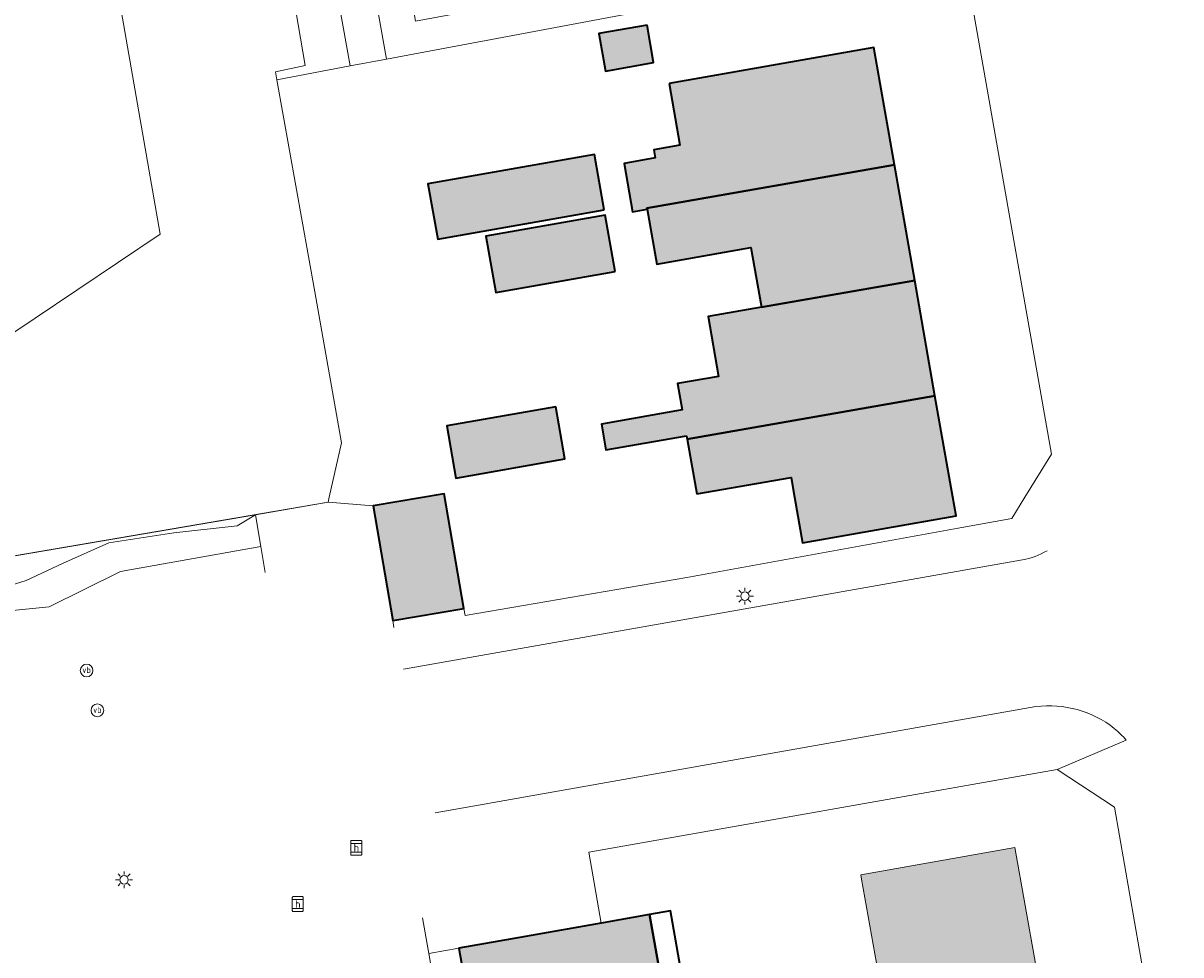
# Model space of a CAD drawing. Header units: metres. Extents: x 97476 to 98458, y 435938 to 436449.
# Tile 50 of 52: x 98365 to 98420, y 436278 to 436322. Entities that reach past the tile are written whole.
import ezdxf
from ezdxf.enums import TextEntityAlignment as Align
from ezdxf.lldxf.tags import DXFTag

# ---------------------------------------------------------------- set-up
doc = ezdxf.new("R2010")
doc.units = ezdxf.units.M
for name, color, linetype, lineweight in [('B-RO-OG-BEBOUWING-V', 254, 'Continuous', 18), ('B-WE-GK-BESCHOEIING-G', 252, 'GK-BESCHOEIING', 18), ('B-WE-IE-MEUBILAIR_WEGMEUBILAIR-S', 252, 'Continuous', 18), ('B-WE-IE-TERREINAFSCHEIDING_KUNSTMATIG_HEKWERK-G', 252, 'IE-TERREINAFSCHEIDING-KUNSTMATIG', 18), ('B-WE-IE-TERREINAFSCHEIDING_KUNSTMATIG_MUUR-G', 252, 'IE-TERREINAFSCHEIDING-KUNSTMATIG-DICHT', 18), ('B-WE-KG-GRENS_PERCEEL-G', 150, 'KG-PERCEEL', 18), ('B-WE-KL-ET_LS_OV_LICHTMAST-S', 1, 'Continuous', 18), ('B-WE-OG-BEBOUWING-GV', 4, 'Continuous', 35), ('B-WE-OG-BEBOUWING_SCHUUR-GV', 4, 'Continuous', 35), ('B-WE-OG-TERREIN_CULTUURSCHEIDING-GV', 252, 'Continuous', 18), ('B-WE-OG-TERREIN_ERF-GV', 252, 'Continuous', 18), ('B-WE-OG-WATER-GV', 252, 'Continuous', 18), ('B-WE-OG-WATER_SLOOT-GV', 252, 'Continuous', 18), ('B-WE-VH-OPENVERHARDING_TEGEL-GV', 252, 'Continuous', 18), ('B-WE-VH-VERHARDING_TEGEL-GV', 252, 'Continuous', 18), ('B-WE-VW-HALTEPAAL-S', 252, 'Continuous', 18)]:
    doc.layers.add(name, color=color, linetype=linetype, lineweight=lineweight)
doc.styles.add('NLCS-ISO', font='NLCS-ISO.ttf')
doc.styles.get("Standard").update_dxf_attribs({"font": 'arial.ttf'})
doc.linetypes.add('GK-BESCHOEIING', pattern='A,30,-5,[1,NLCS.SHX,S=1,R=0,X=0,Y=0],-5', length=40)
doc.linetypes.add('IE-TERREINAFSCHEIDING-KUNSTMATIG', pattern='A,4,[82,NLCS.SHX,S=0.75,R=90,X=0,Y=0],4,-2', length=10)
doc.linetypes.add('IE-TERREINAFSCHEIDING-KUNSTMATIG-DICHT', pattern='A,8,-1,[82,NLCS.SHX,S=0.75,R=90,X=0,Y=0],-1', length=10)
tags = doc.linetypes.add('KG-PERCEEL', pattern='A,5.5,-2,["P",Standard,S=1.8,R=0,X=-0.5,Y=-0.9],-2,5.5,-2,[5,NLCS.SHX,S=0.75,R=0,X=0,Y=0],-2', length=19).pattern_tags.tags
tags[6] = DXFTag(74, 10)

# ---------------------------------------------------------------- blocks, each defined once
blk = doc.blocks.new('SKL-ET_OV_LICHTMAST-SO')
at = {"color": 0, "linetype": 'ByBlock', "lineweight": 18}
for points in [[(-1.25, 0), (-2, 0)], [(-1.41, 1.41), (-0.88, 0.88)], [(0, 2), (0, 1.25)], [(0.88, 0.88), (1.41, 1.41)], [(2, 0), (1.25, 0)], [(-1.41, -1.41), (-0.88, -0.88)], [(0, -1.25), (0, -2)], [(0.88, -0.88), (1.41, -1.41)]]:
    blk.add_lwpolyline(points, dxfattribs=at)
blk.add_circle((0, 0), 1, dxfattribs=at)
blk = doc.blocks.new('SVW-HALTEPAAL-SO')
for p, q in [((-1.29, 1.06), (1.29, 1.06)), ((-1.29, -1.06), (1.29, -1.06))]:
    blk.add_line(p, q)
blk.add_lwpolyline([(-1.09, -1.76), (1.09, -1.76, 0.414214), (1.29, -1.56), (1.29, 1.56, 0.414214), (1.09, 1.76), (-1.09, 1.76, 0.414214), (-1.29, 1.56), (-1.29, -1.56, 0.414214)], format="xyb", close=True)
at = {"lineweight": 18, "style": 'NLCS-ISO'}
blk.add_text('h', height=1.8, dxfattribs=at).set_placement((0.02, 0.01), align=Align.MIDDLE_CENTER)
blk = doc.blocks.new('SIE-WEG_PAAL_VERKEERSBORD-SO')
at = {"color": 0, "linetype": 'ByBlock', "lineweight": 18}
blk.add_circle((0, 0), 1.5, dxfattribs=at)
at = {"color": 0, "linetype": 'ByBlock', "lineweight": 18, "style": 'NLCS-ISO'}
blk.add_text('vb', height=1.5, dxfattribs=at).set_placement((0, 0.13), align=Align.MIDDLE_CENTER)

msp = doc.modelspace()

# ---------------------------------------------------------------- hatches: boundary and pattern name
at = {"layer": 'B-RO-OG-BEBOUWING-V', "transparency": 33554495}
h = msp.add_hatch(color=256, dxfattribs=at)
h.dxf.hatch_style = 1
h.paths.add_polyline_path([(98385.143, 436300.165), (98381.785, 436299.59), (98382.713, 436294.174), (98386.071, 436294.747)])
h.paths.add_polyline_path([(98390.418, 436304.272), (98385.267, 436303.368), (98385.699, 436300.906), (98390.85, 436301.81)])
h.paths.add_polyline_path([(98408.329, 436304.788), (98396.627, 436302.735), (98397.08, 436300.152), (98401.532, 436300.933), (98401.696, 436300), (98402.066, 436297.84), (98409.324, 436299.113), (98409.168, 436300)])
h.paths.add_polyline_path([(98407.372, 436310.237), (98400.133, 436308.967), (98397.623, 436308.527), (98398.107, 436305.703), (98396.166, 436305.362), (98396.384, 436304.121), (98392.572, 436303.453), (98392.786, 436302.231), (98396.598, 436302.9), (98396.627, 436302.735), (98408.329, 436304.788)])
h.paths.add_polyline_path([(98406.415, 436315.694), (98394.724, 436313.643), (98394.731, 436313.598), (98395.186, 436311.008), (98399.638, 436311.789), (98400.133, 436308.967), (98407.372, 436310.237)])
h.paths.add_polyline_path([(98405.443, 436321.234), (98395.771, 436319.537), (98396.282, 436316.622), (98395.051, 436316.406), (98395.119, 436316.022), (98393.641, 436315.763), (98394.042, 436313.477), (98394.731, 436313.598), (98394.724, 436313.643), (98406.415, 436315.694)])
h.paths.add_polyline_path([(98394.728, 436322.299), (98392.453, 436321.899), (98392.764, 436320.127), (98395.039, 436320.526)])
h.paths.add_polyline_path([(98392.249, 436316.177), (98384.379, 436314.797), (98384.837, 436312.187), (98392.707, 436313.567)])
h.paths.add_polyline_path([(98392.75, 436313.321), (98387.116, 436312.333), (98387.582, 436309.674), (98393.216, 436310.662)])
h.paths.add_polyline_path([(98394.851, 436280.29), (98392.657, 436279.903), (98392.559, 436279.885), (98388.979, 436279.253), (98385.84, 436278.699), (98386.793, 436273.302), (98389.763, 436273.827), (98390.358, 436273.932), (98390.323, 436274.129), (98395.769, 436275.09)])
h.paths.add_polyline_path([(98401.294, 436273.221), (98400.96, 436275.092), (98390.772, 436273.271), (98391.106, 436271.4)])
h.paths.add_polyline_path([(98395.638, 436268.984), (98392.48, 436268.469), (98392.737, 436266.89), (98390.961, 436266.606), (98388.103, 436266.139), (98388.996, 436260.658), (98393.707, 436261.493), (98393.455, 436263.04), (98396.525, 436263.54)])
h.paths.add_polyline_path([(98414.102, 436272.263), (98403.883, 436270.387), (98404.711, 436265.754), (98407.664, 436266.282), (98407.808, 436265.475), (98415.083, 436266.775)])
h.paths.add_polyline_path([(98413.082, 436277.974), (98405.807, 436276.674), (98402.853, 436276.146), (98403.883, 436270.387), (98414.102, 436272.263)])
h.paths.add_polyline_path([(98412.101, 436283.462), (98404.826, 436282.162), (98404.863, 436281.957), (98405.807, 436276.674), (98413.082, 436277.974)])

# ---------------------------------------------------------------- linework, layer by layer
at = {"layer": 'B-WE-GK-BESCHOEIING-G', "ltscale": 0.2}
for points in [[(98377.17, 436320.09), (98378.58, 436320.38), (98375.92, 436335.98), (98368.461, 436377.747)], [(98346.714, 436302.748), (98359.1, 436306.37), (98363.84, 436307.13), (98371.73, 436312.42), (98365.07, 436350.63), (98360.754, 436377.003)], [(98377.236, 436319.718), (98377.17, 436320.09)], [(98379.026, 436309.691), (98377.236, 436319.718)], [(98379.713, 436300), (98380.286, 436302.569), (98379.026, 436309.691)], [(98379.659, 436299.759), (98379.713, 436300)], [(98376.225, 436299.173), (98379.659, 436299.759)], [(98345.768, 436293.973), (98376.225, 436299.173)]]:
    msp.add_lwpolyline(points, dxfattribs=at)
at = {"layer": 'B-WE-IE-TERREINAFSCHEIDING_KUNSTMATIG_HEKWERK-G', "ltscale": 0.2}
for points in [[(98379.659, 436299.759), (98381.785, 436299.59)], [(98376.48, 436297.678), (98376.225, 436299.173)], [(98376.69, 436296.446), (98376.48, 436297.678)]]:
    msp.add_lwpolyline(points, dxfattribs=at)
at = {"layer": 'B-WE-IE-TERREINAFSCHEIDING_KUNSTMATIG_MUUR-G'}
msp.add_lwpolyline([(98392.559, 436279.885), (98391.97, 436283.242), (98414.098, 436287.133)], dxfattribs=at)
at = {"layer": 'B-WE-KG-GRENS_PERCEEL-G', "ltscale": 0.2}
msp.add_lwpolyline([(98313.137, 436288.28), (98321.454, 436288.747), (98338.829, 436292.789), (98379.659, 436299.759), (98379.713, 436300)], dxfattribs=at)
at = {"layer": 'B-WE-OG-BEBOUWING-GV'}
for points in [[(98395.771, 436319.537), (98396.282, 436316.622), (98395.051, 436316.406), (98395.119, 436316.022), (98393.641, 436315.763), (98394.042, 436313.477), (98394.731, 436313.598), (98394.724, 436313.643), (98406.415, 436315.694), (98405.443, 436321.234)], [(98392.707, 436313.567), (98392.249, 436316.177), (98384.379, 436314.797), (98384.837, 436312.187)], [(98407.372, 436310.237), (98406.415, 436315.694), (98394.724, 436313.643), (98394.731, 436313.598), (98395.186, 436311.008), (98399.638, 436311.789), (98400.133, 436308.967)], [(98393.216, 436310.662), (98392.75, 436313.321), (98387.116, 436312.333), (98387.582, 436309.674)], [(98396.598, 436302.9), (98396.627, 436302.735), (98408.329, 436304.788), (98407.372, 436310.237), (98400.133, 436308.967), (98397.623, 436308.527), (98398.107, 436305.703), (98396.166, 436305.362), (98396.384, 436304.121), (98392.572, 436303.453), (98392.786, 436302.231)], [(98397.08, 436300.152), (98401.532, 436300.933), (98401.696, 436300), (98402.066, 436297.84), (98409.324, 436299.113), (98409.168, 436300), (98408.329, 436304.788), (98396.627, 436302.735)], [(98390.418, 436304.272), (98385.267, 436303.368), (98385.699, 436300.906), (98390.85, 436301.81)], [(98382.713, 436294.174), (98386.071, 436294.747), (98385.143, 436300.165), (98381.785, 436299.59)], [(98388.979, 436279.253), (98385.84, 436278.699), (98386.793, 436273.302), (98389.763, 436273.827), (98390.358, 436273.932), (98390.323, 436274.129), (98395.769, 436275.09), (98394.851, 436280.29), (98392.657, 436279.903), (98392.559, 436279.885)], [(98395.769, 436275.09), (98396.753, 436275.264), (98395.835, 436280.464), (98394.851, 436280.29)]]:
    msp.add_lwpolyline(points, close=True, dxfattribs=at)
at = {"layer": 'B-WE-OG-BEBOUWING_SCHUUR-GV'}
msp.add_lwpolyline([(98394.728, 436322.299), (98392.453, 436321.899), (98392.764, 436320.127), (98395.039, 436320.526)], close=True, dxfattribs=at)
at = {"layer": 'B-WE-OG-TERREIN_CULTUURSCHEIDING-GV'}
msp.add_lwpolyline([(98371.455, 436371.612), (98380.703, 436320.369), (98382.426, 436320.693), (98372.169, 436378.221), (98372.146, 436378.414), (98370.816, 436379.006), (98370.84, 436378.843), (98370.132, 436378.72)], close=True, dxfattribs=at)
msp.add_lwpolyline([(98376.48, 436297.678), (98369.855, 436296.485), (98366.476, 436294.823), (98363.311, 436294.501), (98357.357, 436293.106), (98351.564, 436292.355), (98349.096, 436291.229), (98346.619, 436290.956)], dxfattribs=at)
at = {"layer": 'B-WE-OG-TERREIN_ERF-GV'}
for points in [[(98363.84, 436307.13), (98371.73, 436312.42), (98365.07, 436350.63)], [(98383.215, 436291.871), (98412.464, 436297.039)], [(98384.711, 436285.091), (98413.102, 436290.11)], [(98419.945, 436267.494), (98417.995, 436278.599), (98416.803, 436285.36), (98414.098, 436287.133), (98391.97, 436283.242), (98392.559, 436279.885), (98392.657, 436279.903), (98394.851, 436280.29), (98395.769, 436275.09)]]:
    msp.add_lwpolyline(points, dxfattribs=at)
for points in [[(98385.143, 436300.165), (98386.071, 436294.747), (98386.128, 436294.413), (98396.603, 436296.202), (98409.595, 436298.576), (98411.959, 436298.992), (98412.582, 436300), (98413.834, 436302.025), (98409.639, 436325.808), (98382.426, 436320.693), (98380.703, 436320.369), (98377.236, 436319.718), (98379.026, 436309.691), (98380.286, 436302.569), (98379.713, 436300), (98379.659, 436299.759), (98381.785, 436299.59)], [(98396.627, 436302.735), (98396.598, 436302.9), (98392.786, 436302.231), (98392.572, 436303.453), (98396.384, 436304.121), (98396.166, 436305.362), (98398.107, 436305.703), (98397.623, 436308.527), (98400.133, 436308.967), (98399.638, 436311.789), (98395.186, 436311.008), (98394.731, 436313.598), (98394.042, 436313.477), (98393.641, 436315.763), (98395.119, 436316.022), (98395.051, 436316.406), (98396.282, 436316.622), (98395.771, 436319.537), (98405.443, 436321.234), (98406.415, 436315.694), (98407.372, 436310.237), (98408.329, 436304.788), (98409.168, 436300), (98409.324, 436299.113), (98402.066, 436297.84), (98401.696, 436300), (98401.532, 436300.933), (98397.08, 436300.152)], [(98384.837, 436312.187), (98384.379, 436314.797), (98392.249, 436316.177), (98392.707, 436313.567)], [(98387.582, 436309.674), (98387.116, 436312.333), (98392.75, 436313.321), (98393.216, 436310.662)], [(98385.267, 436303.368), (98390.418, 436304.272), (98390.85, 436301.81), (98385.699, 436300.906)], [(98407.808, 436265.475), (98407.664, 436266.282), (98404.711, 436265.754), (98403.883, 436270.387), (98402.853, 436276.146), (98405.807, 436276.674), (98404.863, 436281.957), (98404.826, 436282.162), (98412.101, 436283.462), (98413.082, 436277.974), (98414.102, 436272.263), (98415.083, 436266.775)]]:
    msp.add_lwpolyline(points, close=True, dxfattribs=at)
at = {"layer": 'B-WE-OG-WATER-GV'}
for points in [[(98364.341, 436295.734), (98365.4, 436296.062), (98367.117, 436296.864), (98369.308, 436297.849), (98372.376, 436298.323), (98375.372, 436298.652), (98376.225, 436299.173), (98379.659, 436299.759), (98379.713, 436300), (98380.286, 436302.569), (98379.026, 436309.691), (98377.236, 436319.718), (98377.17, 436320.09), (98378.58, 436320.38), (98375.92, 436335.98), (98368.461, 436377.747), (98368.313, 436378.618), (98367.677, 436382.348), (98356.754, 436441.836)], [(98356.51, 436398.23), (98359.4, 436382.073), (98359.633, 436381.162), (98360.285, 436379.956), (98360.754, 436377.003), (98365.07, 436350.63), (98371.73, 436312.42), (98363.84, 436307.13), (98359.1, 436306.37), (98346.714, 436302.748), (98344.66, 436302.354), (98343.797, 436302.223), (98343.811, 436302.053), (98340.87, 436301.502), (98340.857, 436301.618), (98340.285, 436301.551), (98331.338, 436300), (98326.16, 436299.12), (98325.442, 436300), (98324.43, 436301.24), (98317.816, 436300), (98301.12, 436296.87)]]:
    msp.add_lwpolyline(points, dxfattribs=at)
at = {"layer": 'B-WE-OG-WATER_SLOOT-GV'}
msp.add_lwpolyline([(98377.17, 436320.09), (98377.236, 436319.718), (98380.703, 436320.369), (98371.455, 436371.612), (98370.132, 436378.72), (98368.587, 436378.451), (98368.552, 436378.66), (98368.313, 436378.618), (98368.461, 436377.747), (98375.92, 436335.98), (98378.58, 436320.38)], close=True, dxfattribs=at)
msp.add_lwpolyline([(98363.311, 436294.501), (98366.476, 436294.823), (98369.855, 436296.485), (98376.48, 436297.678), (98376.225, 436299.173), (98375.372, 436298.652), (98372.376, 436298.323), (98369.308, 436297.849), (98367.117, 436296.864), (98365.4, 436296.062), (98364.341, 436295.734)], dxfattribs=at)
at = {"layer": 'B-WE-VH-OPENVERHARDING_TEGEL-GV', "flags": 128}
msp.add_lwpolyline([(98384.118, 436280.131), (98384.415, 436278.449)], dxfattribs=at)
at = {"layer": 'B-WE-VH-VERHARDING_TEGEL-GV'}
for points in [[(98360.79, 436441.817), (98371.487, 436382.165), (98371.548, 436381.651), (98370.527, 436380.619), (98370.554, 436380.499), (98368.802, 436380.194), (98369.06, 436378.801), (98370.799, 436379.119), (98370.816, 436379.006), (98372.146, 436378.414), (98372.169, 436378.221), (98382.426, 436320.693), (98409.639, 436325.808), (98409.471, 436326.759), (98409.378, 436327.285), (98401.636, 436325.807), (98394.603, 436324.493), (98383.79, 436322.474), (98382.669, 436328.757), (98380.608, 436340.315), (98373.253, 436381.56), (98372.961, 436383.198), (98362.981, 436439.164)], [(98382.77, 436293.84), (98382.713, 436294.174), (98381.785, 436299.59), (98379.659, 436299.759), (98376.225, 436299.173), (98376.48, 436297.678)], [(98384.415, 436278.449), (98385.84, 436278.699), (98388.979, 436279.253), (98392.559, 436279.885), (98391.97, 436283.242), (98414.098, 436287.133), (98417.365, 436288.528)], [(98386.793, 436273.302), (98385.84, 436278.699), (98384.415, 436278.449), (98384.781, 436276.362)]]:
    msp.add_lwpolyline(points, dxfattribs=at)
for points in [[(98412.464, 436297.039, 0.08551), (98413.626, 436297.472)], [(98416.798, 436289.08, 0.201345), (98413.102, 436290.11)], [(98417.365, 436288.528, 0.04558), (98416.798, 436289.08)]]:
    msp.add_lwpolyline(points, format="xyb", dxfattribs=at)

# ---------------------------------------------------------------- block references
at = {"layer": 'B-WE-IE-MEUBILAIR_WEGMEUBILAIR-S', "xscale": 0.2, "yscale": 0.2, "zscale": 0.2}
for p in [(98368.249, 436291.816), (98368.761, 436289.934)]:
    msp.add_blockref('SIE-WEG_PAAL_VERKEERSBORD-SO', p, dxfattribs=at)
at = {"layer": 'B-WE-KL-ET_LS_OV_LICHTMAST-S', "xscale": 0.2, "yscale": 0.2, "zscale": 0.2}
for p in [(98399.352, 436295.325), (98370.021, 436281.931)]:
    msp.add_blockref('SKL-ET_OV_LICHTMAST-SO', p, dxfattribs=at)
at = {"layer": 'B-WE-VW-HALTEPAAL-S', "xscale": 0.2, "yscale": 0.2, "zscale": 0.2}
for p in [(98380.99, 436283.441), (98378.227, 436280.786)]:
    msp.add_blockref('SVW-HALTEPAAL-SO', p, dxfattribs=at)

doc.saveas('drawing.dxf')
